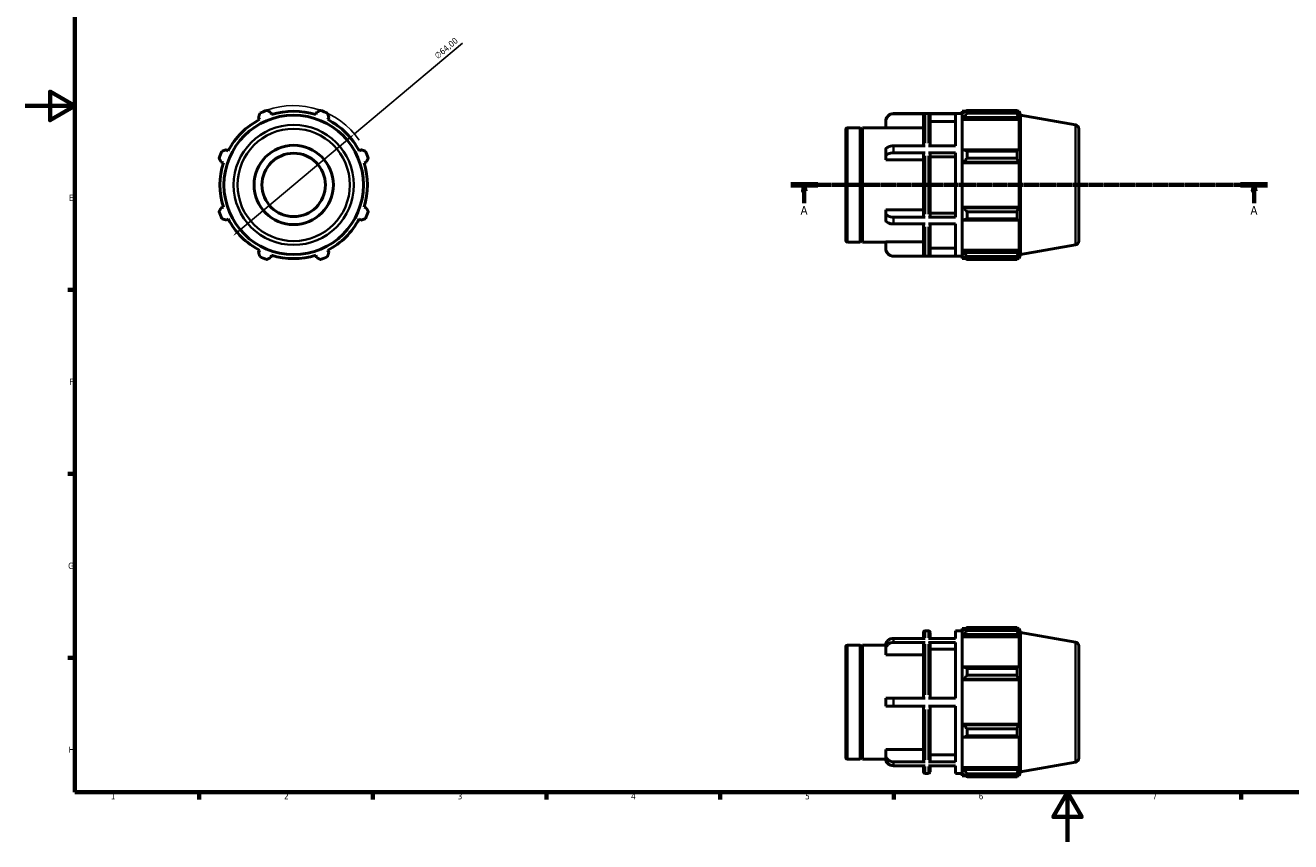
# Model space of a CAD drawing. Header units: millimetres. Extents: x 0 to 931, y 0 to 632.
# Tile 1 of 4: x 0 to 511, y 0 to 330. Entities that reach past the tile are written whole.
import ezdxf

# ---------------------------------------------------------------- set-up
doc = ezdxf.new("R2010")
doc.units = ezdxf.units.MM
doc.linetypes.add('CHAIN', pattern=[0.7087, 0.4724, -0.0591, 0.1181, -0.0591])
for name, color, linetype, lineweight in [('Border (ISO)', 7, 'Continuous', 70), ('Dimension (ISO)', 7, 'Continuous', 25), ('Section Line (ISO)', 7, 'CHAIN', 70), ('Visible (ISO)', 7, 'Continuous', 50), ('Visible Narrow (ISO)', 7, 'Continuous', 35)]:
    doc.layers.add(name, color=color, linetype=linetype, lineweight=lineweight)
doc.styles.add('Label Text (ISO)', font='tahoma.ttf')
doc.styles.add('Note Text (ISO)', font='tahoma.ttf')
doc.dimstyles.new('Default (ISO)', dxfattribs={"dimtxt": 2.5, "dimasz": 2.5, "dimexe": 3.175, "dimexo": 0, "dimgap": 0.762, "dimtad": 1, "dimrnd": 1e-08, "dimzin": 0, "dimtxsty": 'Note Text (ISO)', "dimcen": 0.09, "dimdle": 10, "dimclrd": 256, "dimclre": 256, "dimclrt": 232, "dimazin": 0, "dimtfac": 1.40208, "dimtmove": 0, "dimatfit": 3, "dimfxl": 1, "dimtolj": 1, "dimtzin": 0, "dimlwd": -1, "dimlwe": -1, "dimarcsym": 0})

# ---------------------------------------------------------------- blocks, each defined once
blk = doc.blocks.new('Borders Default Border')
at = {"layer": 'Border (ISO)'}
for p, q in [((20, 222.75), (17.1, 222.75)), ((20, 148.5), (17.1, 148.5)), ((20, 74.25), (17.1, 74.25)), ((70.08, 20), (70.08, 17.1)), ((140.17, 20), (140.17, 17.1)), ((210.25, 20), (210.25, 17.1)), ((280.33, 20), (280.33, 17.1)), ((350.42, 20), (350.42, 17.1)), ((490.58, 20), (490.58, 17.1))]:
    blk.add_line(p, q, dxfattribs=at)
at = {"layer": 'Border (ISO)', "flags": 128}
for points in [[(20, 20), (20, 574), (821, 574), (821, 20), (20, 20)], [(0, 297), (20, 297), (10, 302.77), (10, 291.23), (20, 297)], [(420.5, 0), (420.5, 20), (414.73, 10), (426.27, 10), (420.5, 20)]]:
    blk.add_lwpolyline(points, dxfattribs=at)
at = {"layer": 'Border (ISO)', "color": 232, "true_color": 0xca0064, "char_height": 2.5, "attachment_point": 7, "style": 'Note Text (ISO)'}
for s, insert in [('E', (17.64, 258.63)), ('F', (17.7, 184.38)), ('G', (17.31, 110.08)), ('H', (17.44, 35.88)), ('2', (104.37, 17.1)), ('1', (34.48, 17.1)), ('3', (174.43, 17.05)), ('4', (244.42, 17.1)), ('5', (314.64, 17.05)), ('6', (384.66, 17.05)), ('7', (454.77, 17.1))]:
    blk.add_mtext(s, dxfattribs=dict(at, insert=insert))
blk = doc.blocks.new('2dTransSection0')
at = {"layer": 'Section Line (ISO)', "linetype": 'CHAIN'}
blk.add_line((308.83, 265.11), (501.23, 265.11), dxfattribs=at)
at = {"layer": 'Section Line (ISO)', "linetype": 'Continuous', "lineweight": 140}
for p, q in [((308.83, 265.11), (319.73, 265.11)), ((490.33, 265.11), (501.23, 265.11))]:
    blk.add_line(p, q, dxfattribs=at)
at = {"layer": 'Section Line (ISO)', "linetype": 'Continuous'}
for p, q in [((314.28, 265.11), (313.78, 262.61)), ((313.78, 262.61), (314.78, 262.61)), ((314.28, 262.61), (314.28, 265.11)), ((314.78, 262.61), (314.28, 265.11)), ((314.28, 257.71), (314.28, 262.61)), ((495.78, 265.11), (495.28, 262.61)), ((495.28, 262.61), (496.28, 262.61)), ((495.78, 262.61), (495.78, 265.11)), ((496.28, 262.61), (495.78, 265.11)), ((495.78, 257.71), (495.78, 262.61))]:
    blk.add_line(p, q, dxfattribs=at)
at = {"layer": 'Section Line (ISO)', "linetype": 'Continuous', "flags": 128}
for points in [[(314.78, 262.61), (314.28, 265.11), (313.78, 262.61), (314.78, 262.61)], [(496.28, 262.61), (495.78, 265.11), (495.28, 262.61), (496.28, 262.61)]]:
    blk.add_lwpolyline(points, dxfattribs=at)
at = {"layer": 'Section Line (ISO)'}
for points in [[(314.78, 262.61), (314.28, 265.11), (313.78, 262.61), (314.78, 262.61)], [(496.28, 262.61), (495.78, 265.11), (495.28, 262.61), (496.28, 262.61)]]:
    blk.add_solid(points, dxfattribs=at)
at = {"layer": 'Section Line (ISO)', "char_height": 3.5, "attachment_point": 7, "style": 'Label Text (ISO)'}
for insert in [(312.79, 253.11), (494.29, 253.11)]:
    blk.add_mtext('A', dxfattribs=dict(at, insert=insert))
blk = doc.blocks.new('*D7')
at = {"layer": 'Defpoints', "color": 0, "transparency": 16777216}
for p in [(132.79, 285.68), (83.78, 244.53)]:
    blk.add_point(p, dxfattribs=at)
at = {"layer": 'Dimension (ISO)', "transparency": 16777216}
for p, q in [((132.79, 285.68), (176.35, 322.27)), ((85.69, 246.14), (130.87, 284.08))]:
    blk.add_line(p, q, dxfattribs=at)
blk.add_arc((108.28, 265.11), 32, 34.3354, 109.792, dxfattribs=at)
for points in [[(130.6, 284.4), (131.14, 283.76), (132.79, 285.68)], [(85.42, 246.46), (85.96, 245.82), (83.78, 244.53)]]:
    blk.add_solid(points, dxfattribs=at)
at = {"layer": 'Dimension (ISO)', "color": 232, "true_color": 0xca0064, "transparency": 16777216, "insert": (164.8, 317.76), "char_height": 2.5, "attachment_point": 1, "rotation": 40.0203, "style": 'Note Text (ISO)'}
blk.add_mtext('\\A1;∅64,00', dxfattribs=at)

msp = doc.modelspace()

# ---------------------------------------------------------------- linework, layer by layer
at = {"layer": 'Visible (ISO)'}
for p, q in [((94.096, 292.355), (94.54, 291.504)), ((99.332, 293.489), (99.044, 294.405)), ((117.519, 294.405), (117.23, 293.489)), ((122.023, 291.504), (122.466, 292.355)), ((350.346, 293.907), (378.031, 293.907)), ((363.005, 293.862), (350.346, 293.862)), ((362.365, 280.87), (362.365, 293.221)), ((375.346, 293.862), (364.41, 293.862)), ((365.05, 293.221), (365.05, 280.87)), ((375.346, 280.87), (375.346, 293.862)), ((378.031, 294.867), (378.031, 293.794)), ((378.031, 294.867), (379.394, 294.867)), ((378.671, 294.405), (378.031, 293.794)), ((378.031, 291.788), (378.031, 293.794)), ((378.031, 291.788), (378.671, 292.355)), ((378.031, 291.504), (378.031, 291.788)), ((378.031, 291.504), (378.031, 278.996)), ((378.031, 291.504), (400.943, 291.504)), ((378.671, 292.355), (400.594, 292.355)), ((379.951, 295.216), (379.951, 294.059)), ((379.951, 295.216), (400.128, 295.216)), ((400.128, 294.059), (379.951, 294.059)), ((400.128, 294.059), (400.128, 295.216)), ((400.331, 294.867), (400.943, 294.867)), ((400.943, 293.489), (400.594, 294.405)), ((400.594, 292.355), (400.943, 291.504)), ((401.531, 293.25), (400.943, 294.867)), ((400.943, 293.489), (400.943, 294.867)), ((400.943, 278.848), (400.943, 291.504)), ((401.531, 236.963), (401.531, 293.25)), ((423.709, 289.34), (401.531, 293.25)), ((331.031, 242.707), (331.031, 287.507)), ((331.671, 288.147), (336.831, 288.147)), ((336.831, 242.067), (336.831, 288.147)), ((337.331, 287.647), (336.831, 288.147)), ((337.331, 287.647), (337.831, 288.147)), ((337.331, 242.567), (337.331, 287.647)), ((337.831, 242.067), (337.831, 288.147)), ((337.831, 288.147), (347.146, 288.147)), ((347.146, 290.656), (347.146, 290.707)), ((347.146, 288.091), (347.146, 290.656)), ((362.365, 288.091), (347.146, 288.091)), ((375.346, 290.656), (365.05, 290.656)), ((425.031, 287.764), (425.031, 242.449)), ((363.005, 280.87), (350.346, 280.87)), ((375.346, 280.87), (364.41, 280.87)), ((81.884, 278.848), (81.032, 279.291)), ((135.53, 279.291), (134.679, 278.848)), ((347.146, 276.496), (347.146, 279.267)), ((347.146, 275.213), (347.146, 276.496)), ((363.005, 278.099), (350.346, 278.099)), ((362.365, 252.435), (362.365, 277.778)), ((375.346, 278.099), (364.41, 278.099)), ((365.05, 277.778), (365.05, 252.435)), ((375.346, 276.496), (365.05, 276.496)), ((375.346, 252.114), (375.346, 278.099)), ((378.671, 279.291), (378.031, 278.996)), ((378.031, 274.152), (378.031, 278.996)), ((400.594, 279.291), (378.671, 279.291)), ((379.951, 278.736), (379.951, 275.942)), ((379.951, 278.736), (400.128, 278.736)), ((400.128, 275.942), (379.951, 275.942)), ((400.128, 275.942), (400.128, 278.736)), ((400.943, 278.848), (400.594, 279.291)), ((78.983, 274.344), (79.899, 274.056)), ((136.664, 274.056), (137.58, 274.344)), ((362.365, 275.213), (347.146, 275.213)), ((378.031, 274.152), (378.671, 274.344)), ((378.031, 274.056), (378.031, 274.152)), ((378.031, 274.056), (378.031, 256.158)), ((378.031, 274.056), (400.943, 274.056)), ((378.671, 274.344), (400.594, 274.344)), ((400.594, 274.344), (400.943, 274.056)), ((400.943, 256.158), (400.943, 274.056)), ((79.899, 256.158), (78.983, 255.869)), ((137.58, 255.869), (136.664, 256.158)), ((378.031, 256.061), (378.031, 256.158)), ((378.031, 256.158), (400.943, 256.158)), ((378.671, 255.869), (378.031, 256.061)), ((378.031, 251.217), (378.031, 256.061)), ((400.594, 255.869), (378.671, 255.869)), ((400.943, 256.158), (400.594, 255.869)), ((81.032, 250.922), (81.884, 251.365)), ((134.679, 251.365), (135.53, 250.922)), ((347.146, 253.717), (347.146, 255)), ((347.146, 255), (362.365, 255)), ((347.146, 250.946), (347.146, 253.717)), ((363.005, 252.114), (350.346, 252.114)), ((375.346, 252.114), (364.41, 252.114)), ((365.05, 253.717), (375.346, 253.717)), ((378.031, 251.217), (378.671, 250.922)), ((378.031, 251.217), (378.031, 238.709)), ((378.671, 250.922), (400.594, 250.922)), ((379.951, 254.271), (379.951, 251.478)), ((379.951, 254.271), (400.128, 254.271)), ((400.128, 251.478), (379.951, 251.478)), ((400.128, 251.478), (400.128, 254.271)), ((400.594, 250.922), (400.943, 251.365)), ((400.943, 238.709), (400.943, 251.365)), ((363.005, 249.343), (350.346, 249.343)), ((362.365, 236.992), (362.365, 249.343)), ((375.346, 249.343), (364.41, 249.343)), ((365.05, 249.343), (365.05, 236.992)), ((375.346, 236.351), (375.346, 249.343)), ((331.671, 242.067), (336.831, 242.067)), ((337.331, 242.567), (336.831, 242.067)), ((337.331, 242.567), (337.831, 242.067)), ((337.831, 242.067), (347.146, 242.067)), ((347.146, 239.557), (347.146, 242.122)), ((347.146, 242.122), (362.365, 242.122)), ((423.709, 240.873), (401.531, 236.963)), ((94.54, 238.709), (94.096, 237.858)), ((99.044, 235.808), (99.332, 236.724)), ((117.23, 236.724), (117.519, 235.808)), ((122.466, 237.858), (122.023, 238.709)), ((347.146, 239.507), (347.146, 239.557)), ((363.005, 236.351), (350.346, 236.351)), ((350.346, 236.307), (378.031, 236.307)), ((375.346, 236.351), (364.41, 236.351)), ((365.05, 239.557), (375.346, 239.557)), ((378.031, 238.425), (378.031, 238.709)), ((378.031, 238.709), (400.943, 238.709)), ((378.031, 236.419), (378.031, 238.425)), ((378.671, 237.858), (378.031, 238.425)), ((378.031, 236.419), (378.671, 235.808)), ((378.031, 236.419), (378.031, 235.347)), ((378.031, 235.347), (379.394, 235.347)), ((400.594, 237.858), (378.671, 237.858)), ((379.951, 236.154), (379.951, 234.997)), ((379.951, 236.154), (400.128, 236.154)), ((400.128, 234.997), (379.951, 234.997)), ((400.128, 234.997), (400.128, 236.154)), ((400.331, 235.347), (400.943, 235.347)), ((400.943, 238.709), (400.594, 237.858)), ((400.594, 235.808), (400.943, 236.724)), ((401.531, 236.963), (400.943, 235.347)), ((400.943, 235.347), (400.943, 236.724)), ((363.005, 82.053), (350.346, 82.053)), ((362.365, 82.053), (362.365, 84.51)), ((363.005, 85.15), (364.41, 85.15)), ((375.346, 82.053), (364.41, 82.053)), ((365.05, 84.51), (365.05, 82.053)), ((375.346, 82.053), (375.346, 85.15)), ((375.346, 85.15), (378.031, 85.15)), ((378.031, 86.11), (378.031, 85.037)), ((378.031, 86.11), (379.394, 86.11)), ((378.671, 85.648), (378.031, 85.037)), ((378.031, 83.031), (378.031, 85.037)), ((378.031, 83.031), (378.671, 83.599)), ((378.031, 82.747), (378.031, 83.031)), ((378.031, 82.747), (378.031, 70.239)), ((378.031, 82.747), (400.943, 82.747)), ((378.671, 83.599), (400.594, 83.599)), ((379.951, 86.459), (379.951, 85.302)), ((379.951, 86.459), (400.128, 86.459)), ((400.128, 85.302), (379.951, 85.302)), ((400.128, 85.302), (400.128, 86.459)), ((400.331, 86.11), (400.943, 86.11)), ((400.943, 84.732), (400.594, 85.648)), ((400.594, 83.599), (400.943, 82.747)), ((401.531, 84.493), (400.943, 86.11)), ((400.943, 84.732), (400.943, 86.11)), ((400.943, 70.091), (400.943, 82.747)), ((401.531, 28.206), (401.531, 84.493)), ((423.709, 80.583), (401.531, 84.493)), ((331.031, 33.95), (331.031, 78.75)), ((331.671, 79.39), (336.831, 79.39)), ((336.831, 33.31), (336.831, 79.39)), ((337.331, 78.89), (336.831, 79.39)), ((337.331, 78.89), (337.831, 79.39)), ((337.331, 33.81), (337.331, 78.89)), ((337.831, 33.31), (337.831, 79.39)), ((337.831, 79.39), (347.148, 79.39)), ((347.146, 77.677), (347.146, 79.277)), ((347.146, 75.455), (347.146, 77.677)), ((363.005, 80.453), (350.346, 80.453)), ((362.365, 57.95), (362.365, 79.898)), ((375.346, 80.453), (364.41, 80.453)), ((365.05, 79.898), (365.05, 57.95)), ((375.346, 77.677), (365.05, 77.677)), ((375.346, 57.95), (375.346, 80.453)), ((425.031, 79.007), (425.031, 33.692)), ((362.365, 75.455), (347.146, 75.455)), ((378.671, 70.535), (378.031, 70.239)), ((378.031, 65.395), (378.031, 70.239)), ((400.594, 70.535), (378.671, 70.535)), ((379.951, 69.979), (379.951, 67.185)), ((379.951, 69.979), (400.128, 69.979)), ((400.128, 67.185), (379.951, 67.185)), ((400.128, 67.185), (400.128, 69.979)), ((400.943, 70.091), (400.594, 70.535)), ((378.031, 65.395), (378.671, 65.587)), ((378.031, 65.299), (378.031, 65.395)), ((378.031, 65.299), (378.031, 47.401)), ((378.031, 65.299), (400.943, 65.299)), ((378.671, 65.587), (400.594, 65.587)), ((400.594, 65.587), (400.943, 65.299)), ((400.943, 47.401), (400.943, 65.299)), ((347.146, 54.75), (347.146, 57.95)), ((363.005, 57.95), (350.346, 57.95)), ((364.41, 57.95), (375.346, 57.95)), ((363.005, 54.75), (350.346, 54.75)), ((362.365, 32.802), (362.365, 54.75)), ((375.346, 54.75), (364.41, 54.75)), ((365.05, 54.75), (365.05, 32.802)), ((375.346, 32.247), (375.346, 54.75)), ((378.031, 47.304), (378.031, 47.401)), ((378.031, 47.401), (400.943, 47.401)), ((378.031, 42.46), (378.031, 47.304)), ((378.671, 47.112), (378.031, 47.304)), ((400.594, 47.112), (378.671, 47.112)), ((400.943, 47.401), (400.594, 47.112)), ((378.031, 42.46), (378.031, 29.952)), ((378.031, 42.46), (378.671, 42.165)), ((378.671, 42.165), (400.594, 42.165)), ((379.951, 45.514), (379.951, 42.721)), ((379.951, 45.514), (400.128, 45.514)), ((400.128, 42.721), (379.951, 42.721)), ((400.128, 42.721), (400.128, 45.514)), ((400.594, 42.165), (400.943, 42.608)), ((400.943, 29.952), (400.943, 42.608)), ((347.146, 35.023), (347.146, 37.245)), ((347.146, 37.245), (362.365, 37.245)), ((331.671, 33.31), (336.831, 33.31)), ((337.331, 33.81), (336.831, 33.31)), ((337.331, 33.81), (337.831, 33.31)), ((337.831, 33.31), (347.148, 33.31)), ((347.146, 33.423), (347.146, 35.023)), ((363.005, 32.247), (350.346, 32.247)), ((363.005, 30.647), (350.346, 30.647)), ((362.365, 28.19), (362.365, 30.647)), ((375.346, 32.247), (364.41, 32.247)), ((375.346, 30.647), (364.41, 30.647)), ((365.05, 35.023), (375.346, 35.023)), ((365.05, 30.647), (365.05, 28.19)), ((375.346, 27.55), (375.346, 30.647)), ((423.709, 32.117), (401.531, 28.206)), ((363.005, 27.55), (364.41, 27.55)), ((375.346, 27.55), (378.031, 27.55)), ((378.031, 29.668), (378.031, 29.952)), ((378.031, 29.952), (400.943, 29.952)), ((378.031, 27.662), (378.031, 29.668)), ((378.671, 29.101), (378.031, 29.668)), ((378.031, 27.662), (378.031, 26.59)), ((378.031, 27.662), (378.671, 27.051)), ((378.031, 26.59), (379.394, 26.59)), ((400.594, 29.101), (378.671, 29.101)), ((379.951, 27.397), (379.951, 26.24)), ((379.951, 27.397), (400.128, 27.397)), ((400.128, 26.24), (379.951, 26.24)), ((400.128, 26.24), (400.128, 27.397)), ((400.331, 26.59), (400.943, 26.59)), ((400.943, 29.952), (400.594, 29.101)), ((400.594, 27.051), (400.943, 27.967)), ((401.531, 28.206), (400.943, 26.59)), ((400.943, 26.59), (400.943, 27.967))]:
    msp.add_line(p, q, dxfattribs=at)
for radius in [28.144, 16, 12.8]:
    msp.add_circle((108.281, 265.107), radius, dxfattribs=at)
for centre, radius, start, end in [((108.281, 265.107), 29.76, 117.5, 152.5), ((108.281, 265.107), 32, 109.79198, 115.20802), ((108.281, 265.107), 29.76, 72.5, 107.5), ((108.281, 265.107), 32, 64.79198, 70.20802), ((108.281, 265.107), 29.76, 27.5, 62.5), ((350.346, 290.707), 3.2, 90, 180), ((331.671, 287.507), 0.64, 90, 180), ((423.431, 287.764), 1.6, 0, 80), ((108.281, 265.107), 32, 154.79198, 160.20802), ((108.281, 265.107), 32, 19.79198, 25.20802), ((108.281, 265.107), 29.76, 162.5, 197.5), ((108.281, 265.107), 29.76, 342.5, 17.5), ((108.281, 265.107), 32, 199.79198, 205.20802), ((108.281, 265.107), 29.76, 207.5, 242.5), ((108.281, 265.107), 29.76, 297.5, 332.5), ((108.281, 265.107), 32, 334.79198, 340.20802), ((331.671, 242.707), 0.64, 180, 270), ((423.431, 242.449), 1.6, 280, 0), ((108.281, 265.107), 32, 244.79198, 250.20802), ((108.281, 265.107), 29.76, 252.5, 287.5), ((108.281, 265.107), 32, 289.79198, 295.20802), ((350.346, 239.507), 3.2, 180, 270), ((363.005, 84.51), 0.64, 90, 180), ((364.41, 84.51), 0.64, 0, 90), ((331.671, 78.75), 0.64, 90, 180), ((423.431, 79.007), 1.6, 0, 80), ((331.671, 33.95), 0.64, 180, 270), ((423.431, 33.692), 1.6, 280, 0), ((363.005, 28.19), 0.64, 180, 270), ((364.41, 28.19), 0.64, 270, 0)]:
    msp.add_arc(centre, radius, start, end, dxfattribs=at)
for points, weights in [([(94.096, 292.355), (94.369, 293.19), (94.652, 294.059)], [1.00188521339, 1.00135096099, 1]), ([(97.446, 295.216), (98.261, 294.802), (99.044, 294.405)], [1, 1.00135096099, 1.00188521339]), ([(117.519, 294.405), (118.302, 294.802), (119.117, 295.216)], [1.00188521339, 1.00135096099, 1]), ([(121.91, 294.059), (122.194, 293.19), (122.466, 292.355)], [1, 1.00135096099, 1.00188521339]), ([(379.951, 295.216), (379.286, 294.802), (378.671, 294.405)], [1.01306600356, 1.00940983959, 1.00494583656]), ([(378.671, 292.355), (379.286, 293.19), (379.951, 294.059)], [1.00494583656, 1.00940983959, 1.01306600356]), ([(400.128, 295.216), (400.37, 294.802), (400.594, 294.405)], [1, 1.00135096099, 1.00188521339]), ([(400.594, 292.355), (400.37, 293.19), (400.128, 294.059)], [1.00188521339, 1.00135096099, 1]), ([(78.983, 274.344), (78.586, 275.127), (78.172, 275.942)], [1.00188521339, 1.00135096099, 1]), ([(79.329, 278.736), (80.198, 279.019), (81.032, 279.291)], [1, 1.00135096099, 1.00188521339]), ([(135.53, 279.291), (136.365, 279.019), (137.234, 278.736)], [1.00188521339, 1.00135096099, 1]), ([(138.391, 275.942), (137.977, 275.127), (137.58, 274.344)], [1, 1.00135096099, 1.00188521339]), ([(379.951, 278.736), (379.286, 279.019), (378.671, 279.291)], [1.01306600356, 1.00940983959, 1.00494583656]), ([(378.671, 274.344), (379.286, 275.127), (379.951, 275.942)], [1.00494583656, 1.00940983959, 1.01306600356]), ([(400.128, 278.736), (400.37, 279.019), (400.594, 279.291)], [1, 1.00135096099, 1.00188521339]), ([(400.594, 274.344), (400.37, 275.127), (400.128, 275.942)], [1.00188521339, 1.00135096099, 1]), ([(78.172, 254.271), (78.586, 255.086), (78.983, 255.869)], [1, 1.00135096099, 1.00188521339]), ([(137.58, 255.869), (137.977, 255.086), (138.391, 254.271)], [1.00188521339, 1.00135096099, 1]), ([(379.951, 254.271), (379.286, 255.086), (378.671, 255.869)], [1.01306600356, 1.00940983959, 1.00494583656]), ([(400.128, 254.271), (400.37, 255.086), (400.594, 255.869)], [1, 1.00135096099, 1.00188521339]), ([(81.032, 250.922), (80.198, 251.194), (79.329, 251.478)], [1.00188521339, 1.00135096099, 1]), ([(137.234, 251.478), (136.365, 251.194), (135.53, 250.922)], [1, 1.00135096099, 1.00188521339]), ([(378.671, 250.922), (379.286, 251.194), (379.951, 251.478)], [1.00494583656, 1.00940983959, 1.01306600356]), ([(400.594, 250.922), (400.37, 251.194), (400.128, 251.478)], [1.00188521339, 1.00135096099, 1]), ([(94.652, 236.154), (94.369, 237.023), (94.096, 237.858)], [1, 1.00135096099, 1.00188521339]), ([(99.044, 235.808), (98.261, 235.411), (97.446, 234.997)], [1.00188521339, 1.00135096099, 1]), ([(119.117, 234.997), (118.302, 235.411), (117.519, 235.808)], [1, 1.00135096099, 1.00188521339]), ([(122.466, 237.858), (122.194, 237.023), (121.91, 236.154)], [1.00188521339, 1.00135096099, 1]), ([(379.951, 236.154), (379.286, 237.023), (378.671, 237.858)], [1.01306600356, 1.00940983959, 1.00494583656]), ([(378.671, 235.808), (379.286, 235.411), (379.951, 234.997)], [1.00494583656, 1.00940983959, 1.01306600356]), ([(400.128, 236.154), (400.37, 237.023), (400.594, 237.858)], [1, 1.00135096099, 1.00188521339]), ([(400.594, 235.808), (400.37, 235.411), (400.128, 234.997)], [1.00188521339, 1.00135096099, 1]), ([(379.951, 86.459), (379.286, 86.045), (378.671, 85.648)], [1.01306600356, 1.00940983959, 1.00494583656]), ([(378.671, 83.599), (379.286, 84.433), (379.951, 85.302)], [1.00494583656, 1.00940983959, 1.01306600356]), ([(400.128, 86.459), (400.37, 86.045), (400.594, 85.648)], [1, 1.00135096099, 1.00188521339]), ([(400.594, 83.599), (400.37, 84.433), (400.128, 85.302)], [1.00188521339, 1.00135096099, 1]), ([(379.951, 69.979), (379.286, 70.262), (378.671, 70.535)], [1.01306600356, 1.00940983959, 1.00494583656]), ([(378.671, 65.587), (379.286, 66.37), (379.951, 67.185)], [1.00494583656, 1.00940983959, 1.01306600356]), ([(400.128, 69.979), (400.37, 70.262), (400.594, 70.535)], [1, 1.00135096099, 1.00188521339]), ([(400.594, 65.587), (400.37, 66.37), (400.128, 67.185)], [1.00188521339, 1.00135096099, 1]), ([(379.951, 45.514), (379.286, 46.329), (378.671, 47.112)], [1.01306600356, 1.00940983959, 1.00494583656]), ([(400.128, 45.514), (400.37, 46.329), (400.594, 47.112)], [1, 1.00135096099, 1.00188521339]), ([(378.671, 42.165), (379.286, 42.437), (379.951, 42.721)], [1.00494583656, 1.00940983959, 1.01306600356]), ([(400.594, 42.165), (400.37, 42.437), (400.128, 42.721)], [1.00188521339, 1.00135096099, 1]), ([(379.951, 27.397), (379.286, 28.266), (378.671, 29.101)], [1.01306600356, 1.00940983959, 1.00494583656]), ([(378.671, 27.051), (379.286, 26.654), (379.951, 26.24)], [1.00494583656, 1.00940983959, 1.01306600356]), ([(400.128, 27.397), (400.37, 28.266), (400.594, 29.101)], [1, 1.00135096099, 1.00188521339]), ([(400.594, 27.051), (400.37, 26.654), (400.128, 26.24)], [1.00188521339, 1.00135096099, 1])]:
    msp.add_rational_spline(points, weights, degree=2, dxfattribs=at)
for points, knots in [([(347.146, 290.656), (347.146, 291.052), (347.238, 291.518), (347.541, 292.25), (347.804, 292.644), (348.363, 293.204), (348.757, 293.467), (349.486, 293.77), (349.951, 293.862), (350.346, 293.862)], [-0.47432778, -0.47432778, -0.47432778, -0.47432778, -0.3555579, -0.3555579, -0.23692182, -0.23692182, -0.11841402, -0.11841402, 0, 0, 0, 0]), ([(362.365, 293.221), (362.365, 293.3), (362.383, 293.393), (362.444, 293.54), (362.496, 293.618), (362.608, 293.73), (362.687, 293.783), (362.833, 293.844), (362.926, 293.862), (363.005, 293.862)], [0.284576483, 0.284576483, 0.284576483, 0.284576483, 0.308322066, 0.308322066, 0.332047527, 0.332047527, 0.355749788, 0.355749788, 0.379433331, 0.379433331, 0.379433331, 0.379433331]), ([(364.41, 293.862), (364.489, 293.862), (364.582, 293.844), (364.728, 293.783), (364.807, 293.73), (364.919, 293.618), (364.971, 293.54), (365.032, 293.393), (365.05, 293.3), (365.05, 293.221)], [0, 0, 0, 0, 0.023683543, 0.023683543, 0.047385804, 0.047385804, 0.071111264, 0.071111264, 0.094856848, 0.094856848, 0.094856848, 0.094856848]), ([(350.346, 280.87), (349.951, 280.87), (349.486, 280.824), (348.757, 280.672), (348.363, 280.541), (347.804, 280.261), (347.541, 280.064), (347.238, 279.698), (347.146, 279.465), (347.146, 279.267)], [0, 0, 0, 0, 0.11841402, 0.11841402, 0.23692182, 0.23692182, 0.3555579, 0.3555579, 0.47432778, 0.47432778, 0.47432778, 0.47432778]), ([(347.146, 276.496), (347.146, 276.694), (347.238, 276.927), (347.541, 277.292), (347.804, 277.49), (348.363, 277.769), (348.757, 277.901), (349.486, 278.052), (349.951, 278.099), (350.346, 278.099)], [-0.47432778, -0.47432778, -0.47432778, -0.47432778, -0.3555579, -0.3555579, -0.23692182, -0.23692182, -0.11841402, -0.11841402, 0, 0, 0, 0]), ([(363.005, 278.099), (362.926, 278.099), (362.833, 278.089), (362.687, 278.059), (362.608, 278.033), (362.496, 277.977), (362.444, 277.937), (362.383, 277.864), (362.365, 277.818), (362.365, 277.778)], [0, 0, 0, 0, 0.023683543, 0.023683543, 0.047385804, 0.047385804, 0.071111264, 0.071111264, 0.094856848, 0.094856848, 0.094856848, 0.094856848]), ([(365.05, 277.778), (365.05, 277.818), (365.032, 277.864), (364.971, 277.937), (364.919, 277.977), (364.807, 278.033), (364.728, 278.059), (364.582, 278.089), (364.489, 278.099), (364.41, 278.099)], [-0.094856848, -0.094856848, -0.094856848, -0.094856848, -0.071111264, -0.071111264, -0.047385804, -0.047385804, -0.023683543, -0.023683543, 0, 0, 0, 0]), ([(350.346, 252.114), (349.951, 252.114), (349.486, 252.161), (348.757, 252.312), (348.363, 252.444), (347.804, 252.723), (347.541, 252.921), (347.238, 253.286), (347.146, 253.519), (347.146, 253.717)], [0, 0, 0, 0, 0.11841402, 0.11841402, 0.23692182, 0.23692182, 0.3555579, 0.3555579, 0.47432778, 0.47432778, 0.47432778, 0.47432778]), ([(347.146, 250.946), (347.146, 250.748), (347.238, 250.515), (347.541, 250.149), (347.804, 249.952), (348.363, 249.672), (348.757, 249.541), (349.486, 249.389), (349.951, 249.343), (350.346, 249.343)], [-0.47432778, -0.47432778, -0.47432778, -0.47432778, -0.3555579, -0.3555579, -0.23692182, -0.23692182, -0.11841402, -0.11841402, 0, 0, 0, 0]), ([(362.365, 252.435), (362.365, 252.395), (362.383, 252.349), (362.444, 252.276), (362.496, 252.236), (362.608, 252.18), (362.687, 252.154), (362.833, 252.124), (362.926, 252.114), (363.005, 252.114)], [-0.094856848, -0.094856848, -0.094856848, -0.094856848, -0.071111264, -0.071111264, -0.047385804, -0.047385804, -0.023683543, -0.023683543, 0, 0, 0, 0]), ([(364.41, 252.114), (364.489, 252.114), (364.582, 252.124), (364.728, 252.154), (364.807, 252.18), (364.919, 252.236), (364.971, 252.276), (365.032, 252.349), (365.05, 252.395), (365.05, 252.435)], [0, 0, 0, 0, 0.023683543, 0.023683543, 0.047385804, 0.047385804, 0.071111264, 0.071111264, 0.094856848, 0.094856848, 0.094856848, 0.094856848]), ([(350.346, 236.351), (349.951, 236.351), (349.486, 236.444), (348.757, 236.746), (348.363, 237.01), (347.804, 237.569), (347.541, 237.963), (347.238, 238.695), (347.146, 239.161), (347.146, 239.557)], [0, 0, 0, 0, 0.11841402, 0.11841402, 0.23692182, 0.23692182, 0.3555579, 0.3555579, 0.47432778, 0.47432778, 0.47432778, 0.47432778]), ([(362.365, 236.992), (362.365, 236.913), (362.383, 236.82), (362.444, 236.673), (362.496, 236.595), (362.608, 236.483), (362.687, 236.43), (362.833, 236.37), (362.926, 236.351), (363.005, 236.351)], [-0.094856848, -0.094856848, -0.094856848, -0.094856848, -0.071111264, -0.071111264, -0.047385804, -0.047385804, -0.023683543, -0.023683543, 0, 0, 0, 0]), ([(364.41, 236.351), (364.489, 236.351), (364.582, 236.37), (364.728, 236.43), (364.807, 236.483), (364.919, 236.595), (364.971, 236.673), (365.032, 236.82), (365.05, 236.913), (365.05, 236.992)], [0, 0, 0, 0, 0.023683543, 0.023683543, 0.047385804, 0.047385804, 0.071111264, 0.071111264, 0.094856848, 0.094856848, 0.094856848, 0.094856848]), ([(350.346, 82.053), (349.951, 82.053), (349.486, 81.973), (348.757, 81.711), (348.363, 81.482), (347.804, 80.998), (347.541, 80.656), (347.238, 80.023), (347.146, 79.619), (347.146, 79.277)], [0, 0, 0, 0, 0.11841402, 0.11841402, 0.23692182, 0.23692182, 0.3555579, 0.3555579, 0.47432778, 0.47432778, 0.47432778, 0.47432778]), ([(347.146, 77.677), (347.146, 78.019), (347.238, 78.423), (347.541, 79.056), (347.804, 79.398), (348.363, 79.882), (348.757, 80.111), (349.486, 80.373), (349.951, 80.453), (350.346, 80.453)], [-0.47432778, -0.47432778, -0.47432778, -0.47432778, -0.3555579, -0.3555579, -0.23692182, -0.23692182, -0.11841402, -0.11841402, 0, 0, 0, 0]), ([(363.005, 80.453), (362.926, 80.453), (362.833, 80.437), (362.687, 80.384), (362.608, 80.339), (362.496, 80.242), (362.444, 80.173), (362.383, 80.047), (362.365, 79.966), (362.365, 79.898)], [0, 0, 0, 0, 0.023683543, 0.023683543, 0.047385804, 0.047385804, 0.071111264, 0.071111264, 0.094856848, 0.094856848, 0.094856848, 0.094856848]), ([(365.05, 79.898), (365.05, 79.966), (365.032, 80.047), (364.971, 80.173), (364.919, 80.242), (364.807, 80.339), (364.728, 80.384), (364.582, 80.437), (364.489, 80.453), (364.41, 80.453)], [-0.094856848, -0.094856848, -0.094856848, -0.094856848, -0.071111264, -0.071111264, -0.047385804, -0.047385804, -0.023683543, -0.023683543, 0, 0, 0, 0]), ([(350.346, 57.95), (349.951, 57.95), (349.486, 57.95), (348.757, 57.95), (348.363, 57.95), (347.804, 57.95), (347.541, 57.95), (347.238, 57.95), (347.146, 57.95), (347.146, 57.95)], [0, 0, 0, 0, 0.11841402, 0.11841402, 0.23692182, 0.23692182, 0.3555579, 0.3555579, 0.47432778, 0.47432778, 0.47432778, 0.47432778]), ([(347.146, 54.75), (347.146, 54.75), (347.238, 54.75), (347.541, 54.75), (347.804, 54.75), (348.363, 54.75), (348.757, 54.75), (349.486, 54.75), (349.951, 54.75), (350.346, 54.75)], [-0.47432778, -0.47432778, -0.47432778, -0.47432778, -0.3555579, -0.3555579, -0.23692182, -0.23692182, -0.11841402, -0.11841402, 0, 0, 0, 0]), ([(350.346, 32.247), (349.951, 32.247), (349.486, 32.327), (348.757, 32.589), (348.363, 32.817), (347.804, 33.301), (347.541, 33.643), (347.238, 34.276), (347.146, 34.68), (347.146, 35.023)], [0, 0, 0, 0, 0.11841402, 0.11841402, 0.23692182, 0.23692182, 0.3555579, 0.3555579, 0.47432778, 0.47432778, 0.47432778, 0.47432778]), ([(347.146, 33.423), (347.146, 33.08), (347.238, 32.676), (347.541, 32.043), (347.804, 31.701), (348.363, 31.217), (348.757, 30.989), (349.486, 30.727), (349.951, 30.647), (350.346, 30.647)], [-0.47432778, -0.47432778, -0.47432778, -0.47432778, -0.3555579, -0.3555579, -0.23692182, -0.23692182, -0.11841402, -0.11841402, 0, 0, 0, 0]), ([(362.365, 32.802), (362.365, 32.733), (362.383, 32.653), (362.444, 32.526), (362.496, 32.458), (362.608, 32.361), (362.687, 32.315), (362.833, 32.263), (362.926, 32.247), (363.005, 32.247)], [-0.094856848, -0.094856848, -0.094856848, -0.094856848, -0.071111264, -0.071111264, -0.047385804, -0.047385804, -0.023683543, -0.023683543, 0, 0, 0, 0]), ([(364.41, 32.247), (364.489, 32.247), (364.582, 32.263), (364.728, 32.315), (364.807, 32.361), (364.919, 32.458), (364.971, 32.526), (365.032, 32.653), (365.05, 32.733), (365.05, 32.802)], [0, 0, 0, 0, 0.023683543, 0.023683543, 0.047385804, 0.047385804, 0.071111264, 0.071111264, 0.094856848, 0.094856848, 0.094856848, 0.094856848])]:
    msp.add_open_spline(points, degree=3, knots=knots, dxfattribs=at)
at = {"layer": 'Visible Narrow (ISO)'}
for p, q in [((350.346, 293.906), (350.346, 293.866)), ((363.005, 293.756), (363.005, 281.98)), ((364.41, 281.98), (364.41, 293.756)), ((331.671, 287.863), (331.671, 242.35)), ((423.709, 241.172), (423.709, 289.041)), ((350.346, 280.736), (350.346, 278.241)), ((363.005, 276.882), (363.005, 253.331)), ((364.41, 253.331), (364.41, 276.882)), ((350.346, 251.972), (350.346, 249.477)), ((363.005, 248.233), (363.005, 236.457)), ((364.41, 236.457), (364.41, 248.233)), ((350.346, 236.347), (350.346, 236.307)), ((350.346, 81.98), (350.346, 80.54)), ((363.005, 85.142), (363.005, 82.35)), ((364.41, 82.35), (364.41, 85.142)), ((331.671, 79.106), (331.671, 33.593)), ((363.005, 79.689), (363.005, 59.293)), ((364.41, 59.293), (364.41, 79.689)), ((423.709, 32.415), (423.709, 80.284)), ((350.346, 57.79), (350.346, 54.909)), ((363.005, 53.406), (363.005, 33.01)), ((364.41, 33.01), (364.41, 53.406)), ((350.346, 32.159), (350.346, 30.719)), ((363.005, 30.35), (363.005, 27.558)), ((364.41, 27.558), (364.41, 30.35))]:
    msp.add_line(p, q, dxfattribs=at)
for radius in [24.233, 22.657]:
    msp.add_circle((108.281, 265.107), radius, dxfattribs=at)

# ---------------------------------------------------------------- block references
msp.add_blockref('Borders Default Border', (0, 0))
at = {"layer": 'Section Line (ISO)'}
msp.add_blockref('2dTransSection0', (0, 0), dxfattribs=at)

# ---------------------------------------------------------------- dimensions: what is measured, and where the dimension line sits
at = {"layer": 'Dimension (ISO)'}
dim = msp.add_diameter_dim_2p(p1=(83.775, 244.529), p2=(132.787, 285.684), dimstyle='Default (ISO)', override={"dimdec": 2, "dimlfac": 1, "dimtp": 0, "dimtm": 0, "dimtdec": 2, "dimatfit": 2}, dxfattribs=at)
dim.commit()
dim.dimension.update_dxf_attribs({"geometry": '*D7', "text_midpoint": (171.563, 318.244), "dimtype": 163})

doc.saveas('drawing.dxf')
